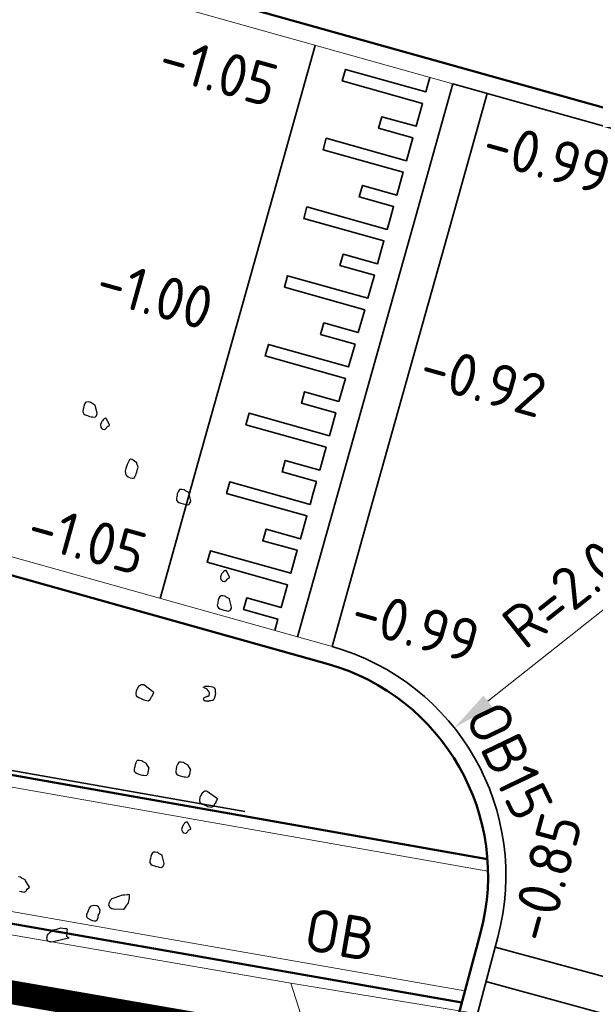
# Model space of a CAD drawing. Header units: metres. Extents: x 2514 to 227642, y 1683 to 852646.
# Tile 120 of 256: x 113674.51 to 113679.34, y 426388.21 to 426396.48. Entities that reach past the tile are written whole.
import ezdxf
from ezdxf.lldxf.tags import DXFTag

# ---------------------------------------------------------------- set-up
doc = ezdxf.new("R2010")
doc.units = ezdxf.units.M
doc.linetypes.add('XX-CENTER', pattern=[8, 5, -1, 1, -1])
doc.layers.get('Defpoints').update_dxf_attribs({"color": 244, "lineweight": 35})
for name, color, linetype, lineweight in [('B-WE-KG-GRENS_PERCEEL-GV', 252, 'KG-PERCEEL', 18), ('N-WE-GR-BOOM-G', 94, 'Continuous', 35), ('N-WE-GR-BOOM-S', 94, 'Continuous', 25), ('N-WE-KG-WERKGRENS-G', 7, 'XX-CENTER', 35), ('N-WE-VH-DREMPEL_BESTRAAT-G', 1, 'Continuous', 35), ('N-WE-VH-KANTOPSLUITING-T18', 1, 'Continuous', 18), ('N-WE-VH-KANTOPSLUITING_ACHTERKANTBAND-G', 1, 'Continuous', 50), ('N-WE-VH-KANTOPSLUITING_GELEIDEBAND-G', 2, 'Continuous', 35), ('N-WE-VH-KANTOPSLUITING_OPSLUITBAND_100X200-G', 1, 'Continuous', 18), ('N-WE-VH-KANTOPSLUITING_OPSLUITBAND_150X250-G', 1, 'Continuous', 35), ('N-WE-VH-KANTOPSLUITING_TROTTOIRBAND_130 150-G', 2, 'Continuous', 13), ('N-WE-VH-M', 7, 'Continuous', 18), ('N-WE-VH-NAP-T18', 1, 'Continuous', 18)]:
    doc.layers.add(name, color=color, linetype=linetype, lineweight=lineweight)
doc.styles.add('ISO', font='NLCS-ISO.ttf')
doc.styles.add('NLCS-ISO-M200-T18', font='NLCS-ISO.ttf', dxfattribs={"height": 0.36})
doc.styles.get("Standard").update_dxf_attribs({"font": 'romans'})
tags = doc.linetypes.add('KG-PERCEEL', pattern='A,5.5,-2,["P",Standard,S=1.8,R=0,X=-0.5,Y=-0.9],-2,5.5,-2,[5,NLCS.SHX,S=0.75,R=0,X=0,Y=0],-2', length=19).pattern_tags.tags
tags[6] = DXFTag(74, 10)
doc.dimstyles.new('NLCS-M200-T18-PIJL_L2_H1', dxfattribs={"dimscale": 0.2, "dimtxt": 2.5, "dimasz": 1.8, "dimexe": 2, "dimexo": 2, "dimgap": 0.7, "dimtad": 1, "dimzin": 0, "dimdsep": 46, "dimtxsty": 'NLCS-ISO-M200-T18', "dimcen": 0, "dimdle": 2, "dimclrd": 256, "dimclre": 256, "dimclrt": 1, "dimadec": 1, "dimazin": 0, "dimtfac": 1, "dimtdec": 3, "dimtofl": 0, "dimtmove": 0, "dimatfit": 3, "dimfxl": 2, "dimfxlon": 1, "dimtfillclr": 256, "dimtolj": 1, "dimtzin": 0, "dimlwd": -1, "dimlwe": -1, "dimarcsym": 0})

# ---------------------------------------------------------------- blocks, each defined once
blk = doc.blocks.new('SGR-BOOM_11')
at = {"flags": 128}
for points in [[(1.603, 4.662), (1.548, 4.786), (1.548, 4.792), (1.523, 4.798), (1.486, 4.811), (1.467, 4.823), (1.461, 4.823), (1.455, 4.823), (1.424, 4.823), (1.393, 4.817), (1.387, 4.817), (1.387, 4.811), (1.381, 4.805), (1.368, 4.774), (1.362, 4.736), (1.362, 4.706), (1.362, 4.687), (1.362, 4.662), (1.362, 4.65), (1.368, 4.631), (1.387, 4.613), (1.412, 4.6), (1.449, 4.594), (1.486, 4.588), (1.517, 4.588), (1.536, 4.588), (1.566, 4.588), (1.585, 4.6), (1.591, 4.607), (1.597, 4.613), (1.597, 4.625), (1.603, 4.643), (1.603, 4.656), (1.603, 4.662)], [(1.843, 4.507), (1.767, 4.602), (1.761, 4.602), (1.755, 4.602), (1.742, 4.596), (1.736, 4.59), (1.724, 4.578), (1.724, 4.571), (1.712, 4.553), (1.705, 4.54), (1.699, 4.515), (1.693, 4.485), (1.693, 4.466), (1.705, 4.441), (1.717, 4.429), (1.736, 4.416), (1.767, 4.416), (1.773, 4.416), (1.792, 4.429), (1.792, 4.435), (1.798, 4.441), (1.804, 4.454), (1.804, 4.46), (1.811, 4.472), (1.843, 4.495), (1.843, 4.501), (1.843, 4.507)], [(2.406, 3.956), (2.319, 4), (2.288, 4), (2.282, 4), (2.275, 3.987), (2.263, 3.95), (2.251, 3.901), (2.238, 3.833), (2.238, 3.783), (2.245, 3.746), (2.263, 3.721), (2.3, 3.702), (2.337, 3.69), (2.369, 3.69), (2.387, 3.69), (2.406, 3.702), (2.412, 3.721), (2.418, 3.74), (2.424, 3.764), (2.424, 3.783), (2.43, 3.795), (2.43, 3.814), (2.43, 3.826), (2.43, 3.839), (2.437, 3.845), (2.437, 3.869), (2.437, 3.888), (2.406, 3.944), (2.406, 3.956)], [(3.406, 3.486), (3.35, 3.61), (3.35, 3.615), (3.325, 3.622), (3.288, 3.634), (3.269, 3.646), (3.263, 3.646), (3.257, 3.646), (3.226, 3.646), (3.195, 3.64), (3.189, 3.64), (3.189, 3.634), (3.183, 3.628), (3.17, 3.597), (3.164, 3.56), (3.164, 3.529), (3.164, 3.51), (3.164, 3.486), (3.164, 3.473), (3.17, 3.455), (3.189, 3.436), (3.214, 3.423), (3.251, 3.417), (3.288, 3.411), (3.319, 3.411), (3.338, 3.411), (3.368, 3.411), (3.387, 3.423), (3.393, 3.43), (3.399, 3.436), (3.399, 3.448), (3.406, 3.467), (3.406, 3.479), (3.406, 3.486)], [(4.271, 2.337), (4.195, 2.432), (4.189, 2.432), (4.183, 2.432), (4.171, 2.426), (4.164, 2.42), (4.152, 2.407), (4.152, 2.401), (4.14, 2.382), (4.133, 2.37), (4.127, 2.346), (4.121, 2.314), (4.121, 2.296), (4.133, 2.271), (4.146, 2.259), (4.164, 2.247), (4.195, 2.247), (4.201, 2.247), (4.22, 2.259), (4.22, 2.265), (4.226, 2.271), (4.233, 2.283), (4.233, 2.29), (4.239, 2.302), (4.271, 2.325), (4.271, 2.331), (4.271, 2.337)], [(4.39, 1.844), (4.335, 1.968), (4.335, 1.975), (4.31, 1.981), (4.273, 1.993), (4.254, 2.005), (4.248, 2.005), (4.242, 2.005), (4.211, 2.005), (4.18, 1.999), (4.173, 1.999), (4.173, 1.993), (4.167, 1.987), (4.155, 1.956), (4.149, 1.919), (4.149, 1.888), (4.149, 1.869), (4.149, 1.844), (4.149, 1.832), (4.155, 1.813), (4.173, 1.795), (4.198, 1.783), (4.235, 1.776), (4.273, 1.77), (4.303, 1.77), (4.322, 1.77), (4.353, 1.77), (4.372, 1.783), (4.378, 1.789), (4.384, 1.795), (4.384, 1.807), (4.39, 1.826), (4.39, 1.838), (4.39, 1.844)], [(3.354, 0.207), (3.162, 0.3), (3.144, 0.3), (3.113, 0.294), (3.107, 0.282), (3.082, 0.257), (3.063, 0.207), (3.057, 0.176), (3.057, 0.133), (3.07, 0.096), (3.119, 0.077), (3.169, 0.065), (3.206, 0.052), (3.28, 0.052), (3.286, 0.059), (3.311, 0.077), (3.317, 0.09), (3.323, 0.12), (3.336, 0.139), (3.342, 0.17), (3.348, 0.189), (3.354, 0.201), (3.354, 0.207)], [(3.492, -1.06), (3.437, -0.998), (3.437, -0.992), (3.412, -0.986), (3.375, -0.973), (3.356, -0.961), (3.35, -0.961), (3.344, -0.961), (3.313, -0.961), (3.282, -0.967), (3.276, -0.967), (3.276, -0.973), (3.269, -0.979), (3.257, -1.01), (3.251, -1.047), (3.251, -1.079), (3.251, -1.097), (3.251, -1.122), (3.251, -1.134), (3.257, -1.153), (3.276, -1.171), (3.3, -1.184), (3.338, -1.19), (3.375, -1.196), (3.406, -1.196), (3.424, -1.196), (3.455, -1.196), (3.474, -1.184), (3.48, -1.178), (3.486, -1.171), (3.486, -1.159), (3.492, -1.14), (3.492, -1.066), (3.492, -1.06)], [(4.186, -0.967), (4.13, -0.905), (4.13, -0.899), (4.105, -0.893), (4.068, -0.88), (4.05, -0.868), (4.044, -0.868), (4.037, -0.868), (4.006, -0.868), (3.975, -0.874), (3.969, -0.874), (3.969, -0.88), (3.963, -0.887), (3.95, -0.917), (3.944, -0.955), (3.944, -0.986), (3.944, -1.004), (3.944, -1.029), (3.944, -1.041), (3.95, -1.06), (3.969, -1.079), (3.994, -1.091), (4.031, -1.097), (4.068, -1.103), (4.099, -1.103), (4.118, -1.103), (4.149, -1.103), (4.167, -1.091), (4.173, -1.085), (4.18, -1.079), (4.18, -1.066), (4.186, -1.047), (4.186, -0.973), (4.186, -0.967)], [(4.716, -1.371), (4.524, -1.278), (4.506, -1.278), (4.475, -1.285), (4.469, -1.297), (4.444, -1.322), (4.425, -1.371), (4.419, -1.402), (4.419, -1.446), (4.431, -1.483), (4.481, -1.501), (4.531, -1.514), (4.568, -1.526), (4.642, -1.526), (4.648, -1.52), (4.673, -1.501), (4.679, -1.489), (4.685, -1.458), (4.698, -1.44), (4.704, -1.409), (4.71, -1.39), (4.716, -1.377), (4.716, -1.371)], [(4.359, -1.94), (4.283, -1.845), (4.277, -1.845), (4.27, -1.845), (4.258, -1.852), (4.252, -1.858), (4.239, -1.87), (4.239, -1.876), (4.227, -1.895), (4.221, -1.907), (4.215, -1.932), (4.209, -1.963), (4.209, -1.981), (4.221, -2.006), (4.233, -2.019), (4.252, -2.031), (4.283, -2.031), (4.289, -2.031), (4.308, -2.019), (4.308, -2.013), (4.314, -2.006), (4.32, -1.994), (4.32, -1.988), (4.326, -1.975), (4.359, -1.952), (4.359, -1.946), (4.359, -1.94)], [(4.019, -2.596), (3.963, -2.472), (3.963, -2.466), (3.938, -2.459), (3.901, -2.447), (3.882, -2.435), (3.876, -2.435), (3.87, -2.435), (3.839, -2.435), (3.808, -2.441), (3.802, -2.441), (3.802, -2.447), (3.796, -2.453), (3.783, -2.484), (3.777, -2.521), (3.777, -2.552), (3.777, -2.571), (3.777, -2.596), (3.777, -2.608), (3.783, -2.626), (3.802, -2.645), (3.827, -2.658), (3.864, -2.664), (3.901, -2.67), (3.932, -2.67), (3.95, -2.67), (3.982, -2.67), (4, -2.658), (4.006, -2.651), (4.012, -2.645), (4.012, -2.633), (4.019, -2.614), (4.019, -2.602), (4.019, -2.596)], [(3.475, -3.479), (3.319, -3.5), (3.313, -3.5), (3.288, -3.5), (3.251, -3.481), (3.238, -3.463), (3.226, -3.45), (3.226, -3.419), (3.226, -3.401), (3.238, -3.357), (3.257, -3.332), (3.257, -3.326), (3.276, -3.32), (3.381, -3.258), (3.406, -3.246), (3.424, -3.233), (3.455, -3.227), (3.511, -3.215), (3.511, -3.209), (3.529, -3.209), (3.536, -3.233), (3.536, -3.252), (3.542, -3.277), (3.542, -3.296), (3.542, -3.326), (3.536, -3.351), (3.529, -3.37), (3.529, -3.376), (3.517, -3.395), (3.487, -3.467), (3.481, -3.473), (3.475, -3.479)], [(3.095, -3.619), (3.095, -3.588), (3.095, -3.551), (3.077, -3.526), (3.058, -3.502), (3.027, -3.495), (2.978, -3.495), (2.934, -3.514), (2.922, -3.526), (2.91, -3.551), (2.891, -3.632), (2.885, -3.669), (2.885, -3.675), (2.891, -3.706), (2.916, -3.725), (2.959, -3.737), (2.996, -3.749), (3.033, -3.749), (3.039, -3.749), (3.046, -3.749), (3.058, -3.743), (3.07, -3.731), (3.077, -3.725), (3.077, -3.718), (3.077, -3.712), (3.077, -3.7), (3.083, -3.694), (3.083, -3.687), (3.083, -3.626), (3.089, -3.619), (3.095, -3.619)]]:
    blk.add_lwpolyline(points, close=True, dxfattribs=at)
for points in [[(4.17, 0.456), (4.244, 0.468), (4.275, 0.468), (4.306, 0.468), (4.325, 0.468), (4.337, 0.456), (4.356, 0.431), (4.362, 0.394), (4.375, 0.369), (4.375, 0.35), (4.375, 0.332), (4.368, 0.282), (4.362, 0.258), (4.356, 0.245), (4.343, 0.239), (4.319, 0.233), (4.3, 0.226), (4.288, 0.221), (4.282, 0.221), (4.275, 0.214), (4.269, 0.214), (4.263, 0.214), (4.257, 0.214), (4.251, 0.214), (4.238, 0.214), (4.232, 0.214), (4.226, 0.214), (4.22, 0.214), (4.207, 0.214), (4.201, 0.221), (4.201, 0.226), (4.195, 0.239), (4.195, 0.245), (4.195, 0.258), (4.201, 0.27), (4.213, 0.276), (4.22, 0.276), (4.226, 0.282), (4.238, 0.295), (4.251, 0.301), (4.263, 0.301), (4.275, 0.307), (4.275, 0.313), (4.275, 0.32), (4.275, 0.332), (4.275, 0.338), (4.275, 0.344), (4.275, 0.363), (4.257, 0.381), (4.238, 0.4), (4.22, 0.413), (4.201, 0.419), (4.183, 0.425), (4.17, 0.431), (4.164, 0.431), (4.158, 0.431), (4.158, 0.437), (4.158, 0.443)], [(1.709, -3.475), (1.74, -3.475), (1.758, -3.475), (1.789, -3.475), (1.808, -3.463), (1.814, -3.456), (1.82, -3.45), (1.82, -3.438), (1.827, -3.419), (1.858, -3.384), (1.858, -3.378), (1.858, -3.378), (1.771, -3.277), (1.771, -3.271), (1.746, -3.264), (1.709, -3.252), (1.69, -3.24), (1.684, -3.24), (1.678, -3.24), (1.647, -3.24)], [(2.654, -4.108), (2.409, -4.218), (2.378, -4.224), (2.365, -4.224), (2.347, -4.224), (2.322, -4.218), (2.303, -4.193), (2.297, -4.175), (2.297, -4.156), (2.297, -4.138), (2.297, -4.119), (2.309, -4.094), (2.328, -4.07), (2.334, -4.063), (2.365, -4.032), (2.371, -4.02), (2.433, -3.995), (2.495, -3.964), (2.563, -3.958), (2.594, -3.958), (2.607, -3.964), (2.607, -4.002), (2.613, -4.045), (2.613, -4.076), (2.613, -4.082), (2.654, -4.096), (2.654, -4.102), (2.654, -4.108), (2.654, -4.114)]]:
    blk.add_lwpolyline(points, dxfattribs=at)
blk = doc.blocks.new('*D641')
at = {"layer": 'Defpoints', "color": 0, "transparency": 16777216}
for p in [(113678.1583, 426390.5293), (113676.5914, 426389.2864)]:
    blk.add_point(p, dxfattribs=at)
at = {"layer": 'N-WE-VH-M', "transparency": 16777216}
blk.add_line((113679.9854, 426391.9784), (113678.4404, 426390.753), dxfattribs=at)
blk.add_solid([(113678.4031, 426390.8), (113678.4777, 426390.706), (113678.1583, 426390.5293)], dxfattribs=at)
at = {"layer": 'N-WE-VH-M', "color": 1, "transparency": 16777216, "insert": (113679.1551, 426391.7283), "char_height": 0.36, "attachment_point": 5, "rotation": 38.42006, "style": 'NLCS-ISO-M200-T18'}
blk.add_mtext('\\A1;R=2.00', dxfattribs=at)

msp = doc.modelspace()

# ---------------------------------------------------------------- linework, layer by layer
at = {"layer": 'B-WE-KG-GRENS_PERCEEL-GV', "ltscale": 0.2}
for points in [[(113650.828, 426363.841), (113670.303, 426358.555), (113677.088, 426383.482), (113677.203, 426386.207), (113677.147, 426387.253), (113676.786, 426388.384), (113658.574, 426391.536)], [(113683.623, 426387.261), (113676.786, 426388.384)]]:
    msp.add_lwpolyline(points, dxfattribs=at)
at = {"layer": 'N-WE-GR-BOOM-G', "ltscale": 0.2, "flags": 128}
msp.add_lwpolyline([(113671.2728, 426390.7281), (113676.3998, 426389.8254)], dxfattribs=at)
at = {"layer": 'N-WE-KG-WERKGRENS-G', "ltscale": 0.5, "const_width": 0.2, "flags": 128}
msp.add_lwpolyline([(113644.3699, 426393.5153), (113677.3115, 426387.8104), (113654.836, 426305.0237, 0.490671), (113660.5672, 426297.441), (113723.502, 426286.0642, -0.464347), (113727.5537, 426279.029), (113715.7808, 426246.9488, -0.428326), (113710.4448, 426244.6315), (113609.4588, 426261.8464, -0.401424), (113605.096, 426267.7247), (113639.1091, 426388.5977), (113642.9567, 426388.0126)], format="xyb", close=True, dxfattribs=at)
at = {"layer": 'N-WE-VH-DREMPEL_BESTRAAT-G'}
for points in [[(113675.687, 426391.6171), (113676.0109, 426392.7725), (113676.3348, 426393.928), (113676.6588, 426395.0834), (113676.9898, 426396.2642)], [(113677.9527, 426395.9942), (113677.9186, 426395.8727), (113677.2446, 426396.0616), (113677.2176, 426395.9653), (113677.8916, 426395.7764), (113677.8376, 426395.5838), (113677.5487, 426395.6648), (113677.5217, 426395.5685), (113677.8106, 426395.4875), (113677.7566, 426395.2949), (113677.0826, 426395.4839), (113677.0556, 426395.3876), (113677.7296, 426395.1987), (113677.6756, 426395.0061), (113677.3868, 426395.0871), (113677.3598, 426394.9908), (113677.6486, 426394.9098), (113677.6216, 426394.8135), (113677.5946, 426394.7172), (113676.9206, 426394.9062), (113676.8936, 426394.8099), (113677.5676, 426394.6209), (113677.5137, 426394.4284), (113677.2248, 426394.5093), (113677.1978, 426394.413), (113677.4867, 426394.3321), (113677.4327, 426394.1395), (113676.7587, 426394.3284), (113676.7317, 426394.2322), (113677.4057, 426394.0432), (113677.3517, 426393.8506), (113677.0628, 426393.9316), (113677.0358, 426393.8353), (113677.3247, 426393.7543), (113677.2977, 426393.6581), (113677.2707, 426393.5618), (113676.5967, 426393.7507), (113676.5697, 426393.6544), (113677.2437, 426393.4655), (113677.1897, 426393.2729), (113676.9009, 426393.3539), (113676.8739, 426393.2576), (113677.1627, 426393.1766), (113677.1087, 426392.984), (113676.4347, 426393.173), (113676.4077, 426393.0767), (113677.0818, 426392.8877), (113677.0278, 426392.6952), (113676.7389, 426392.7762), (113676.7119, 426392.6799), (113677.0008, 426392.5989), (113676.9738, 426392.5026), (113676.9468, 426392.4063), (113676.2728, 426392.5953), (113676.2458, 426392.499), (113676.9198, 426392.31), (113676.8658, 426392.1174), (113676.5769, 426392.1984), (113676.5499, 426392.1021), (113676.8388, 426392.0212), (113676.7848, 426391.8286), (113676.1108, 426392.0175), (113676.0838, 426391.9213), (113676.7578, 426391.7323), (113676.7038, 426391.5397), (113676.415, 426391.6207), (113676.388, 426391.5244), (113676.6768, 426391.4434), (113676.6498, 426391.3471)], [(113676.8424, 426391.2932), (113677.1663, 426392.4486), (113677.4903, 426393.6041), (113677.8142, 426394.7595), (113678.1452, 426395.9402)], [(113677.1313, 426391.2122), (113677.4552, 426392.3676), (113677.7791, 426393.5231), (113678.1031, 426394.6785), (113678.4341, 426395.8592)], [(113683.1333, 426387.4277), (113681.8306, 426387.7819), (113680.6726, 426388.0968), (113679.5146, 426388.4116), (113678.5014, 426388.6871)], [(113683.0546, 426387.1382), (113681.7519, 426387.4924), (113680.5939, 426387.8073), (113679.4359, 426388.1221), (113678.4238, 426388.3973)]]:
    msp.add_lwpolyline(points, dxfattribs=at)
at = {"layer": 'N-WE-VH-KANTOPSLUITING_ACHTERKANTBAND-G'}
msp.add_line((113638.7291, 426395.1493), (113678.2215, 426388.2213), dxfattribs=at)
at = {"layer": 'N-WE-VH-KANTOPSLUITING_ACHTERKANTBAND-G', "ltscale": 0.2}
for points in [[(113777.2803, 426379.2697), (113757.5759, 426380.6967), (113752.5929, 426381.5708, -0.414214), (113752.3492, 426381.9181), (113752.643, 426383.5926), (113693.2499, 426394.0117), (113692.9562, 426392.3372, -0.414214), (113692.6089, 426392.0936), (113692.1087, 426392.1813), (113672.7636, 426397.6048)], [(113677.0908, 426391.0677), (113671.8487, 426392.5374), (113670.6002, 426392.7564, 0.413841), (113670.2529, 426392.5131), (113669.9545, 426390.8247), (113663.7508, 426391.9211), (113664.0466, 426393.6012)], [(113678.3785, 426388.8082), (113656.0204, 426305.2522, 0.436965), (113660.051, 426298.8583), (113666.5581, 426297.6445)]]:
    msp.add_lwpolyline(points, format="xyb", dxfattribs=at)
msp.add_lwpolyline([(113669.9719, 426390.9232), (113678.436, 426389.4272)], dxfattribs=at)
msp.add_arc((113676.5914, 426389.2864), 1.85, 345.01961, 74.3391, dxfattribs=at)
at = {"layer": 'N-WE-VH-KANTOPSLUITING_GELEIDEBAND-G', "ltscale": 0.2}
msp.add_lwpolyline([(113678.5234, 426388.7694), (113656.1653, 426305.2134, 0.436965), (113660.0785, 426299.0057), (113666.5857, 426297.792)], format="xyb", dxfattribs=at)
at = {"layer": 'N-WE-VH-KANTOPSLUITING_OPSLUITBAND_100X200-G'}
msp.add_line((113638.7555, 426395.2462), (113678.2474, 426388.3183), dxfattribs=at)
at = {"layer": 'N-WE-VH-KANTOPSLUITING_OPSLUITBAND_100X200-G', "ltscale": 0.2, "flags": 128}
msp.add_lwpolyline([(113669.9545, 426390.8247), (113678.441, 426389.3248)], dxfattribs=at)
at = {"layer": 'N-WE-VH-KANTOPSLUITING_OPSLUITBAND_150X250-G', "ltscale": 0.2}
msp.add_lwpolyline([(113687.1969, 426393.4026), (113678.1452, 426395.9402)], dxfattribs=at)
msp.add_arc((113676.5914, 426389.2864), 2, 345.01961, 74.3391, dxfattribs=at)
at = {"layer": 'N-WE-VH-KANTOPSLUITING_TROTTOIRBAND_130 150-G', "ltscale": 0.2}
msp.add_lwpolyline([(113678.1452, 426395.9402), (113672.7231, 426397.4603)], dxfattribs=at)
msp.add_lwpolyline([(113677.1313, 426391.2122), (113671.882, 426392.6838), (113670.6261, 426392.9041, 0.413841), (113670.1052, 426392.5392), (113669.8851, 426391.2937)], format="xyb", dxfattribs=at)

# ---------------------------------------------------------------- block references
at = {"layer": 'N-WE-GR-BOOM-S', "ltscale": 0.2, "xscale": 0.5, "yscale": 0.5, "rotation": 350.0500476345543}
msp.add_blockref('SGR-BOOM_11', (113673.9664, 426391.0154), dxfattribs=at)

# ---------------------------------------------------------------- texts
at = {"layer": 'N-WE-VH-KANTOPSLUITING-T18', "style": 'NLCS-ISO-M200-T18'}
for s, rotation, p in [('OB15', 295.69665, (113678.2394, 426390.6286)), ('OB', 350.05005, (113676.8791, 426388.6658))]:
    msp.add_text(s, height=0.36, rotation=rotation, dxfattribs=at).set_placement(p)
at = {"layer": 'N-WE-VH-NAP-T18', "style": 'ISO'}
for s, rotation, p in [('-1.05', 344.33909, (113675.6523, 426396.0083)), ('-0.99', 344.33909, (113678.3707, 426395.2937)), ('-1.00', 344.33909, (113675.1258, 426394.1302)), ('-0.92', 344.33909, (113677.8442, 426393.4156)), ('-1.05', 344.33909, (113674.5493, 426392.0737)), ('-0.99', 344.33909, (113677.2676, 426391.3591)), ('-0.85', 74.7893, (113678.9572, 426388.704))]:
    msp.add_text(s, height=0.36, rotation=rotation, dxfattribs=at).set_placement(p)

# ---------------------------------------------------------------- dimensions: what is measured, and where the dimension line sits
at = {"layer": 'N-WE-VH-M'}
dim = msp.add_radius_dim(center=(113676.5914, 426389.2864), mpoint=(113678.1583, 426390.5293), dimstyle='NLCS-M200-T18-PIJL_L2_H1', override={"dimpost": 'R=<>', "dimclrt": 1}, dxfattribs=at)
dim.commit()
dim.dimension.update_dxf_attribs({"geometry": '*D641', "text_midpoint": (113679.1551, 426391.7283)})

doc.saveas('drawing.dxf')
